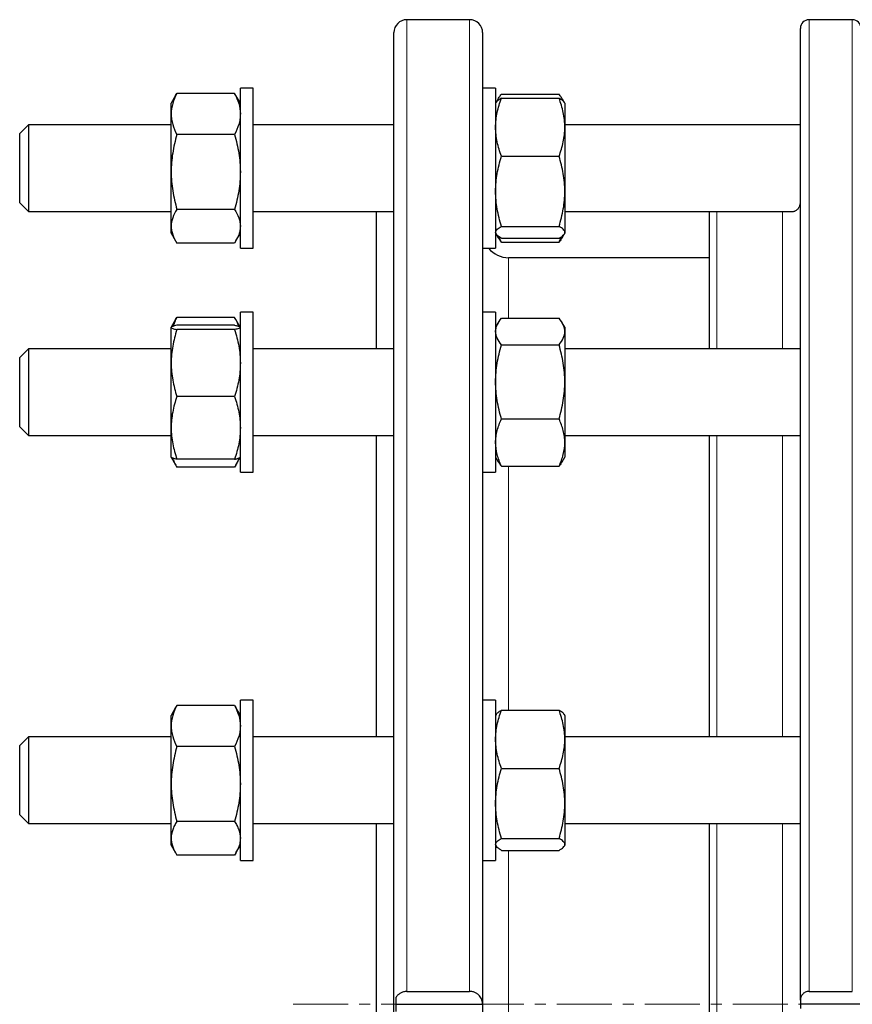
# Model space of a CAD drawing. Header units: millimetres. Extents: x 108 to 1084, y 38 to 949.
# Tile 8 of 9: x 724 to 916, y 707 to 935. Entities that reach past the tile are written whole.
import ezdxf

# ---------------------------------------------------------------- set-up
doc = ezdxf.new("R2010")
doc.units = ezdxf.units.MM
doc.linetypes.add('CENTERX2', pattern=[20.32, 12.7, -2.54, 2.54, -2.54])
doc.layers.add('FORMAT', color=7, linetype='Continuous')

msp = doc.modelspace()

# ---------------------------------------------------------------- linework, layer by layer
at = {"color": 7, "linetype": 'Continuous', "lineweight": 25}
for p, q in [((827.57, 934.51), (813.07, 934.51)), ((916.01, 934.51), (906.01, 934.51)), ((810.07, 707.01), (810.07, 931.51)), ((830.57, 931.51), (830.57, 707.01)), ((904.01, 708), (904.01, 932.51)), ((759.61, 916.99), (758.57, 915.19)), ((759.62, 916.98), (759.91, 917.48)), ((773.23, 917.48), (759.91, 917.48)), ((773.53, 916.98), (773.23, 917.48)), ((774.57, 915.19), (773.54, 916.99)), ((777.57, 918.69), (774.57, 918.69)), ((774.57, 907.89), (774.57, 918.69)), ((777.57, 907.89), (777.57, 918.69)), ((833.57, 918.69), (830.57, 918.69)), ((833.57, 918.69), (833.57, 885.47)), ((834.91, 917.29), (848.23, 917.29)), ((758.57, 912.73), (758.57, 915.19)), ((833.69, 915.39), (833.57, 915.19)), ((834.18, 916.25), (833.69, 915.39)), ((834.91, 916.38), (848.23, 916.38)), ((849.46, 915.39), (848.96, 916.25)), ((849.57, 915.19), (849.46, 915.39)), ((849.57, 915.19), (849.57, 909.66)), ((758.57, 899.33), (758.57, 912.73)), ((725.57, 910.19), (723.57, 908.19)), ((758.57, 910.19), (725.57, 910.19)), ((725.57, 910.19), (725.57, 895.48)), ((810.07, 910.19), (777.57, 910.19)), ((904.01, 910.19), (849.57, 910.19)), ((723.57, 896.42), (723.57, 908.19)), ((773.23, 907.97), (759.91, 907.97)), ((774.57, 881.69), (774.57, 907.89)), ((777.57, 881.69), (777.57, 907.89)), ((849.57, 909.66), (849.57, 894.85)), ((834.91, 902.94), (848.23, 902.94)), ((758.57, 886.79), (758.57, 899.33)), ((723.57, 892.19), (723.57, 896.42)), ((725.57, 895.48), (725.57, 890.19)), ((849.57, 894.85), (849.57, 885.38)), ((723.57, 892.19), (725.57, 890.19)), ((725.57, 890.19), (758.57, 890.19)), ((773.23, 890.68), (759.91, 890.68)), ((777.57, 890.19), (810.07, 890.19)), ((806.07, 858.43), (806.07, 890.19)), ((849.57, 890.19), (902.17, 890.19)), ((883.01, 858.43), (883.01, 890.19)), ((758.57, 885.19), (758.57, 886.79)), ((758.57, 885.19), (759.61, 883.4)), ((773.54, 883.4), (774.57, 885.19)), ((833.57, 885.47), (833.57, 881.69)), ((833.57, 885.19), (833.69, 884.99)), ((834.91, 886.76), (848.23, 886.76)), ((849.46, 884.99), (849.57, 885.19)), ((849.57, 885.38), (849.57, 885.19)), ((773.23, 882.9), (759.91, 882.9)), ((833.71, 884.95), (834.18, 884.13)), ((834.91, 884.01), (848.23, 884.01)), ((834.91, 883.09), (848.23, 883.09)), ((848.96, 884.13), (849.43, 884.95)), ((774.57, 881.69), (777.57, 881.69)), ((830.57, 881.69), (833.57, 881.69)), ((883.01, 879.51), (836.57, 879.51)), ((777.57, 866.93), (774.57, 866.93)), ((774.57, 846.68), (774.57, 866.93)), ((777.57, 846.68), (777.57, 866.93)), ((833.57, 866.93), (830.57, 866.93)), ((833.57, 866.93), (833.57, 830.08)), ((759.61, 865.22), (758.6, 863.47)), ((759.62, 865.22), (759.91, 865.72)), ((773.23, 865.72), (759.91, 865.72)), ((773.53, 865.22), (773.23, 865.72)), ((774.54, 863.47), (773.54, 865.22)), ((834.91, 865.53), (848.23, 865.53)), ((758.59, 863.46), (758.57, 863.43)), ((758.57, 863.4), (758.57, 863.43)), ((758.57, 855.17), (758.57, 863.4)), ((773.23, 863.9), (759.91, 863.9)), ((773.23, 862.9), (759.91, 862.9)), ((774.57, 863.43), (774.55, 863.46)), ((834.18, 864.49), (833.57, 863.43)), ((849.57, 863.43), (848.96, 864.49)), ((849.57, 863.43), (849.57, 862.45)), ((849.57, 862.45), (849.57, 850.81)), ((725.57, 858.43), (723.57, 856.43)), ((758.57, 858.43), (725.57, 858.43)), ((725.57, 858.43), (725.57, 839.94)), ((810.07, 858.43), (777.57, 858.43)), ((834.91, 859.36), (848.23, 859.36)), ((904.01, 858.43), (849.57, 858.43)), ((723.57, 841.63), (723.57, 856.43)), ((758.57, 840.19), (758.57, 855.17)), ((849.57, 850.81), (849.57, 836.8)), ((773.23, 847.43), (759.91, 847.43)), ((774.57, 829.93), (774.57, 846.68)), ((777.57, 829.93), (777.57, 846.68)), ((834.91, 842.26), (848.23, 842.26)), ((723.57, 840.43), (723.57, 841.63)), ((723.57, 840.43), (725.57, 838.43)), ((725.57, 839.94), (725.57, 838.43)), ((758.57, 833.43), (758.57, 840.19)), ((725.57, 838.43), (758.57, 838.43)), ((777.57, 838.43), (810.07, 838.43)), ((806.07, 768.77), (806.07, 838.43)), ((849.57, 838.43), (903.86, 838.43)), ((883.01, 768.77), (883.01, 838.43)), ((849.57, 836.8), (849.57, 833.43)), ((758.57, 833.43), (758.59, 833.4)), ((758.59, 833.4), (759.61, 831.63)), ((773.23, 832.95), (759.91, 832.95)), ((773.54, 831.63), (774.55, 833.4)), ((774.55, 833.4), (774.57, 833.43)), ((833.57, 833.43), (834.18, 832.37)), ((848.96, 832.37), (849.57, 833.43)), ((773.23, 831.14), (759.91, 831.14)), ((834.91, 831.33), (848.23, 831.33)), ((774.57, 829.93), (777.57, 829.93)), ((830.57, 829.93), (833.57, 829.93)), ((833.57, 830.08), (833.57, 829.93)), ((773.23, 776.06), (759.91, 776.06)), ((777.57, 777.27), (774.57, 777.27)), ((774.57, 748.05), (774.57, 777.27)), ((777.57, 748.05), (777.57, 777.27)), ((833.57, 777.27), (830.57, 777.27)), ((833.57, 777.27), (833.57, 740.27)), ((759.6, 775.56), (758.57, 773.77)), ((758.57, 771.31), (758.57, 773.77)), ((774.57, 773.77), (773.54, 775.56)), ((833.68, 773.96), (833.57, 773.77)), ((834.91, 774.96), (848.23, 774.96)), ((849.57, 773.77), (849.46, 773.96)), ((849.57, 773.77), (849.57, 768.24)), ((758.57, 757.91), (758.57, 771.31)), ((725.57, 768.77), (723.57, 766.77)), ((723.57, 750.77), (723.57, 766.77)), ((758.57, 768.77), (725.57, 768.77)), ((725.57, 768.77), (725.57, 748.78)), ((810.07, 768.77), (777.57, 768.77)), ((904.01, 768.77), (849.57, 768.77)), ((849.57, 768.24), (849.57, 753.43)), ((773.23, 766.55), (759.91, 766.55)), ((834.91, 761.52), (848.23, 761.52)), ((758.57, 745.37), (758.57, 757.91)), ((849.57, 753.43), (849.57, 743.96)), ((723.57, 750.77), (725.57, 748.77)), ((725.57, 748.78), (725.57, 748.77)), ((725.57, 748.77), (758.57, 748.77)), ((773.23, 749.26), (759.91, 749.26)), ((777.57, 748.77), (810.07, 748.77)), ((806.07, 665.24), (806.07, 748.77)), ((849.57, 748.77), (904.01, 748.77)), ((883.01, 665.24), (883.01, 748.77)), ((774.57, 740.27), (774.57, 748.05)), ((777.57, 740.27), (777.57, 748.05)), ((758.57, 743.77), (758.57, 745.37)), ((834.91, 745.34), (848.23, 745.34)), ((849.57, 743.96), (849.57, 743.77)), ((758.57, 743.77), (759.61, 741.98)), ((773.54, 741.98), (774.57, 743.77)), ((833.57, 743.77), (833.69, 743.57)), ((834.91, 742.58), (848.23, 742.58)), ((849.46, 743.57), (849.57, 743.77)), ((773.23, 741.48), (759.91, 741.48)), ((774.57, 740.27), (777.57, 740.27)), ((830.57, 740.27), (833.57, 740.27)), ((813.07, 709.99), (827.57, 709.99)), ((906.01, 709.99), (916.01, 709.99)), ((810.57, 705.35), (810.57, 708.66)), ((904.01, 708), (904.01, 707.01)), ((810.07, 482.51), (810.07, 707.01)), ((810.57, 707.01), (830.57, 707.01)), ((830.57, 707.01), (830.57, 482.51)), ((918.01, 707.01), (904.01, 707.01)), ((904.01, 707.01), (904.01, 706.01))]:
    msp.add_line(p, q, dxfattribs=at)
at = {"color": 8, "linetype": 'Continuous', "lineweight": 18}
for p, q in [((813.07, 934.51), (813.07, 709.99)), ((827.57, 709.99), (827.57, 934.51)), ((906.01, 934.51), (906.01, 709.99)), ((916.01, 709.99), (916.01, 934.51)), ((884.66, 890.19), (884.66, 858.43)), ((899.88, 858.43), (899.88, 890.19)), ((836.57, 879.51), (836.57, 865.53)), ((884.66, 838.43), (884.66, 768.77)), ((899.88, 768.77), (899.88, 838.43)), ((836.57, 831.33), (836.57, 774.96)), ((884.66, 748.77), (884.66, 665.24)), ((899.88, 665.24), (899.88, 748.77)), ((836.57, 742.58), (836.57, 672.34))]:
    msp.add_line(p, q, dxfattribs=at)
at = {"color": 7, "linetype": 'Continuous', "lineweight": 25}
for centre, radius, start, end in [((813.07, 931.51), 3, 90, 180), ((827.57, 931.51), 3, 0, 90), ((906.01, 932.51), 2, 90, 180), ((916.01, 932.51), 2, 360, 90), ((836.57, 885.51), 6, 219.4798, 270)]:
    msp.add_arc(centre, radius, start, end, dxfattribs=at)
for points, knots in [([(759.91, 917.48), (759.5, 916.71), (759.17, 915.92), (758.7, 914.34), (758.57, 913.54), (758.57, 912.73)], [0, 0, 0, 0, 0.5, 0.5, 1, 1, 1, 1]), ([(773.23, 917.48), (773.64, 916.71), (773.98, 915.92), (774.44, 914.34), (774.57, 913.54), (774.57, 912.73)], [0, 0, 0, 0, 0.5, 0.5, 1, 1, 1, 1]), ([(833.89, 915.64), (833.91, 915.71), (834.04, 916.03), (834.37, 916.58), (834.73, 917.06), (834.91, 917.29)], [0, 0, 0, 0, 0.132538, 0.566227, 1, 1, 1, 1]), ([(849.26, 915.64), (849.23, 915.71), (849.1, 916.03), (848.77, 916.58), (848.41, 917.06), (848.23, 917.29)], [0, 0, 0, 0, 0.132538, 0.566227, 1, 1, 1, 1]), ([(833.57, 909.66), (833.57, 910.23), (833.6, 910.8), (833.73, 911.94), (833.82, 912.5), (834.17, 914.18), (834.5, 915.28), (834.91, 916.38)], [0, 0, 0, 0, 0.25, 0.25, 0.5, 0.5, 1, 1, 1, 1]), ([(834.91, 916.38), (834.78, 916.3), (834.52, 916.16), (834.2, 915.93), (833.93, 915.7), (833.76, 915.52), (833.71, 915.41), (833.69, 915.39)], [0, 0, 0, 0, 0.2277806, 0.4556256, 0.683352, 0.915379, 1, 1, 1, 1]), ([(849.57, 909.66), (849.57, 910.23), (849.54, 910.8), (849.42, 911.94), (849.33, 912.5), (848.98, 914.18), (848.64, 915.28), (848.23, 916.38)], [0, 0, 0, 0, 0.25, 0.25, 0.5, 0.5, 1, 1, 1, 1]), ([(848.23, 916.38), (848.36, 916.3), (848.62, 916.16), (848.95, 915.93), (849.21, 915.7), (849.38, 915.52), (849.44, 915.41), (849.45, 915.39)], [0, 0, 0, 0, 0.227781, 0.455626, 0.683352, 0.915379, 1, 1, 1, 1]), ([(758.57, 912.73), (758.57, 912.32), (758.6, 911.92), (758.73, 911.12), (758.82, 910.72), (759.17, 909.53), (759.5, 908.75), (759.91, 907.97)], [0, 0, 0, 0, 0.25, 0.25, 0.5, 0.5, 1, 1, 1, 1]), ([(774.57, 912.73), (774.57, 912.32), (774.54, 911.92), (774.42, 911.12), (774.33, 910.72), (773.98, 909.53), (773.64, 908.75), (773.23, 907.97)], [0, 0, 0, 0, 0.25, 0.25, 0.5, 0.5, 1, 1, 1, 1]), ([(759.91, 907.97), (759.71, 907.27), (759.52, 906.56), (759.19, 905.12), (759.05, 904.4), (758.7, 902.24), (758.57, 900.79), (758.57, 899.33)], [0, 0, 0, 0, 0.25, 0.25, 0.5, 0.5, 1, 1, 1, 1]), ([(773.23, 907.97), (773.43, 907.27), (773.62, 906.56), (773.95, 905.12), (774.1, 904.4), (774.45, 902.24), (774.57, 900.79), (774.57, 899.33)], [0, 0, 0, 0, 0.25, 0.25, 0.5, 0.5, 1, 1, 1, 1]), ([(834.91, 902.94), (834.5, 904.04), (834.17, 905.15), (833.7, 907.39), (833.57, 908.52), (833.57, 909.66)], [0, 0, 0, 0, 0.5, 0.5, 1, 1, 1, 1]), ([(848.23, 902.94), (848.64, 904.04), (848.98, 905.15), (849.44, 907.39), (849.57, 908.52), (849.57, 909.66)], [0, 0, 0, 0, 0.5, 0.5, 1, 1, 1, 1]), ([(833.57, 894.85), (833.57, 895.54), (833.6, 896.22), (833.73, 897.6), (833.82, 898.28), (834.17, 900.31), (834.51, 901.64), (834.91, 902.94)], [0, 0, 0, 0, 0.25, 0.25, 0.5, 0.5, 1, 1, 1, 1]), ([(849.57, 894.85), (849.57, 895.54), (849.54, 896.22), (849.42, 897.6), (849.32, 898.28), (848.97, 900.31), (848.64, 901.64), (848.23, 902.94)], [0, 0, 0, 0, 0.25, 0.25, 0.5, 0.5, 1, 1, 1, 1]), ([(758.57, 899.33), (758.57, 898.6), (758.6, 897.86), (758.73, 896.39), (758.82, 895.66), (759.17, 893.5), (759.51, 892.08), (759.91, 890.68)], [0, 0, 0, 0, 0.25, 0.25, 0.5, 0.5, 1, 1, 1, 1]), ([(774.57, 899.33), (774.57, 898.6), (774.54, 897.86), (774.42, 896.39), (774.32, 895.66), (773.97, 893.5), (773.64, 892.08), (773.23, 890.68)], [0, 0, 0, 0, 0.25, 0.25, 0.5, 0.5, 1, 1, 1, 1]), ([(834.91, 886.76), (834.71, 887.42), (834.52, 888.08), (834.19, 889.43), (834.05, 890.1), (833.7, 892.13), (833.57, 893.48), (833.57, 894.85)], [0, 0, 0, 0, 0.25, 0.25, 0.5, 0.5, 1, 1, 1, 1]), ([(848.23, 886.76), (848.43, 887.42), (848.62, 888.08), (848.95, 889.43), (849.1, 890.1), (849.45, 892.13), (849.57, 893.48), (849.57, 894.85)], [0, 0, 0, 0, 0.25, 0.25, 0.5, 0.5, 1, 1, 1, 1]), ([(902.17, 890.19), (902.18, 890.19), (902.26, 890.19), (902.44, 890.22), (902.7, 890.29), (902.96, 890.41), (903.23, 890.6), (903.48, 890.83), (903.67, 891.1), (903.81, 891.37), (903.91, 891.63), (903.98, 891.92), (904.01, 892.18), (904.01, 892.34), (904.01, 892.38)], [0, 0, 0, 0, 0.0139157, 0.1154837, 0.217064, 0.3269307, 0.4367881, 0.5491099, 0.6614032, 0.7376861, 0.813959, 0.8919663, 0.9699589, 1, 1, 1, 1]), ([(759.91, 890.68), (759.5, 890.04), (759.17, 889.4), (758.7, 888.11), (758.57, 887.45), (758.57, 886.79)], [0, 0, 0, 0, 0.5, 0.5, 1, 1, 1, 1]), ([(773.23, 890.68), (773.64, 890.04), (773.98, 889.4), (774.44, 888.11), (774.57, 887.45), (774.57, 886.79)], [0, 0, 0, 0, 0.5, 0.5, 1, 1, 1, 1]), ([(758.57, 886.79), (758.57, 886.46), (758.6, 886.13), (758.73, 885.47), (758.82, 885.15), (759.17, 884.18), (759.5, 883.54), (759.91, 882.9)], [0, 0, 0, 0, 0.25, 0.25, 0.5, 0.5, 1, 1, 1, 1]), ([(774.57, 886.79), (774.57, 886.46), (774.54, 886.13), (774.42, 885.47), (774.33, 885.15), (773.98, 884.18), (773.64, 883.54), (773.23, 882.9)], [0, 0, 0, 0, 0.25, 0.25, 0.5, 0.5, 1, 1, 1, 1]), ([(833.57, 885.38), (833.57, 885.5), (833.6, 885.62), (833.73, 885.85), (833.82, 885.96), (834.17, 886.31), (834.5, 886.53), (834.91, 886.76)], [0, 0, 0, 0, 0.25, 0.25, 0.5, 0.5, 1, 1, 1, 1]), ([(834.91, 884.01), (834.5, 884.23), (834.17, 884.46), (833.7, 884.92), (833.57, 885.15), (833.57, 885.38)], [0, 0, 0, 0, 0.5, 0.5, 1, 1, 1, 1]), ([(849.57, 885.38), (849.57, 885.5), (849.54, 885.62), (849.42, 885.85), (849.33, 885.96), (848.98, 886.31), (848.64, 886.53), (848.23, 886.76)], [0, 0, 0, 0, 0.25, 0.25, 0.5, 0.5, 1, 1, 1, 1]), ([(848.23, 884.01), (848.64, 884.23), (848.98, 884.46), (849.44, 884.92), (849.57, 885.15), (849.57, 885.38)], [0, 0, 0, 0, 0.5, 0.5, 1, 1, 1, 1]), ([(834.19, 884.14), (834.26, 884.03), (834.45, 883.67), (834.72, 883.33), (834.91, 883.09)], [0, 0, 0, 0, 0.3199566, 1, 1, 1, 1]), ([(834.91, 883.09), (834.78, 883.39), (834.6, 883.79), (834.45, 884.2), (834.41, 884.31)], [0, 0, 0, 0, 0.725668, 1, 1, 1, 1]), ([(848.23, 883.09), (848.36, 883.39), (848.55, 883.79), (848.69, 884.2), (848.73, 884.31)], [0, 0, 0, 0, 0.725668, 1, 1, 1, 1]), ([(848.95, 884.14), (848.89, 884.03), (848.69, 883.67), (848.42, 883.33), (848.23, 883.09)], [0, 0, 0, 0, 0.319957, 1, 1, 1, 1]), ([(759.91, 865.72), (759.81, 865.52), (759.61, 865.12), (759.3, 864.45), (759.13, 863.96), (759.03, 863.69)], [0, 0, 0, 0, 0.2970202, 0.5942661, 1, 1, 1, 1]), ([(773.23, 865.72), (773.33, 865.52), (773.54, 865.12), (773.84, 864.45), (774.01, 863.96), (774.11, 863.69)], [0, 0, 0, 0, 0.29702, 0.594266, 1, 1, 1, 1]), ([(833.57, 862.45), (833.57, 862.71), (833.6, 862.97), (833.73, 863.49), (833.82, 863.75), (834.17, 864.52), (834.5, 865.03), (834.91, 865.53)], [0, 0, 0, 0, 0.25, 0.25, 0.5, 0.5, 1, 1, 1, 1]), ([(849.57, 862.45), (849.57, 862.71), (849.54, 862.97), (849.42, 863.49), (849.33, 863.75), (848.98, 864.52), (848.64, 865.03), (848.23, 865.53)], [0, 0, 0, 0, 0.25, 0.25, 0.5, 0.5, 1, 1, 1, 1]), ([(759.91, 863.9), (759.5, 863.82), (759.17, 863.74), (758.7, 863.57), (758.57, 863.49), (758.57, 863.4)], [0, 0, 0, 0, 0.5, 0.5, 1, 1, 1, 1]), ([(758.57, 863.4), (758.57, 863.36), (758.6, 863.32), (758.73, 863.23), (758.82, 863.19), (759.17, 863.07), (759.5, 862.99), (759.91, 862.9)], [0, 0, 0, 0, 0.25, 0.25, 0.5, 0.5, 1, 1, 1, 1]), ([(759.91, 862.9), (759.5, 861.64), (759.17, 860.36), (758.7, 857.79), (758.57, 856.48), (758.57, 855.17)], [0, 0, 0, 0, 0.5, 0.5, 1, 1, 1, 1]), ([(773.23, 863.9), (773.36, 863.88), (773.62, 863.82), (773.95, 863.74), (774.22, 863.66), (774.41, 863.57), (774.53, 863.51), (774.54, 863.46), (774.55, 863.45)], [0, 0, 0, 0, 0.183182, 0.366417, 0.549556, 0.736153, 0.922869, 1, 1, 1, 1]), ([(774.57, 863.4), (774.57, 863.36), (774.54, 863.32), (774.42, 863.23), (774.33, 863.19), (773.98, 863.07), (773.64, 862.99), (773.23, 862.9)], [0, 0, 0, 0, 0.25, 0.25, 0.5, 0.5, 1, 1, 1, 1]), ([(773.23, 862.9), (773.64, 861.64), (773.98, 860.36), (774.44, 857.79), (774.57, 856.48), (774.57, 855.17)], [0, 0, 0, 0, 0.5, 0.5, 1, 1, 1, 1]), ([(834.91, 859.36), (834.5, 859.87), (834.17, 860.37), (833.7, 861.4), (833.57, 861.92), (833.57, 862.45)], [0, 0, 0, 0, 0.5, 0.5, 1, 1, 1, 1]), ([(848.23, 859.36), (848.64, 859.87), (848.98, 860.37), (849.44, 861.4), (849.57, 861.92), (849.57, 862.45)], [0, 0, 0, 0, 0.5, 0.5, 1, 1, 1, 1]), ([(833.57, 850.81), (833.57, 851.54), (833.6, 852.27), (833.73, 853.71), (833.82, 854.42), (834.17, 856.56), (834.5, 857.97), (834.91, 859.36)], [0, 0, 0, 0, 0.25, 0.25, 0.5, 0.5, 1, 1, 1, 1]), ([(849.57, 850.81), (849.57, 851.54), (849.54, 852.27), (849.42, 853.71), (849.33, 854.42), (848.98, 856.56), (848.64, 857.97), (848.23, 859.36)], [0, 0, 0, 0, 0.25, 0.25, 0.5, 0.5, 1, 1, 1, 1]), ([(758.57, 855.17), (758.57, 854.51), (758.6, 853.85), (758.73, 852.55), (758.82, 851.9), (759.17, 849.96), (759.5, 848.69), (759.91, 847.43)], [0, 0, 0, 0, 0.25, 0.25, 0.5, 0.5, 1, 1, 1, 1]), ([(774.57, 855.17), (774.57, 854.51), (774.54, 853.85), (774.42, 852.55), (774.33, 851.9), (773.98, 849.96), (773.64, 848.69), (773.23, 847.43)], [0, 0, 0, 0, 0.25, 0.25, 0.5, 0.5, 1, 1, 1, 1]), ([(834.91, 842.26), (834.5, 843.66), (834.17, 845.07), (833.7, 847.92), (833.57, 849.36), (833.57, 850.81)], [0, 0, 0, 0, 0.5, 0.5, 1, 1, 1, 1]), ([(848.23, 842.26), (848.64, 843.66), (848.98, 845.07), (849.44, 847.92), (849.57, 849.36), (849.57, 850.81)], [0, 0, 0, 0, 0.5, 0.5, 1, 1, 1, 1]), ([(759.91, 847.43), (759.71, 846.84), (759.52, 846.25), (759.19, 845.04), (759.05, 844.44), (758.7, 842.63), (758.57, 841.41), (758.57, 840.19)], [0, 0, 0, 0, 0.25, 0.25, 0.5, 0.5, 1, 1, 1, 1]), ([(773.23, 847.43), (773.43, 846.84), (773.62, 846.25), (773.95, 845.04), (774.1, 844.44), (774.45, 842.63), (774.57, 841.41), (774.57, 840.19)], [0, 0, 0, 0, 0.25, 0.25, 0.5, 0.5, 1, 1, 1, 1]), ([(833.57, 836.8), (833.57, 837.26), (833.6, 837.72), (833.73, 838.65), (833.82, 839.11), (834.17, 840.48), (834.51, 841.38), (834.91, 842.26)], [0, 0, 0, 0, 0.25, 0.25, 0.5, 0.5, 1, 1, 1, 1]), ([(849.57, 836.8), (849.57, 837.26), (849.54, 837.72), (849.42, 838.65), (849.32, 839.11), (848.97, 840.48), (848.64, 841.38), (848.23, 842.26)], [0, 0, 0, 0, 0.25, 0.25, 0.5, 0.5, 1, 1, 1, 1]), ([(758.57, 840.19), (758.57, 839.58), (758.6, 838.97), (758.73, 837.73), (758.82, 837.12), (759.17, 835.31), (759.51, 834.12), (759.91, 832.95)], [0, 0, 0, 0, 0.25, 0.25, 0.5, 0.5, 1, 1, 1, 1]), ([(774.57, 840.19), (774.57, 839.58), (774.54, 838.97), (774.42, 837.73), (774.32, 837.12), (773.97, 835.31), (773.64, 834.12), (773.23, 832.95)], [0, 0, 0, 0, 0.25, 0.25, 0.5, 0.5, 1, 1, 1, 1]), ([(903.86, 838.43), (903.9, 838.44), (903.99, 838.44), (904, 838.5), (904.01, 838.54)], [0, 0, 0, 0, 0.4375577, 1, 1, 1, 1]), ([(834.91, 831.33), (834.71, 831.77), (834.52, 832.22), (834.19, 833.13), (834.05, 833.58), (833.7, 834.95), (833.57, 835.87), (833.57, 836.8)], [0, 0, 0, 0, 0.25, 0.25, 0.5, 0.5, 1, 1, 1, 1]), ([(848.23, 831.33), (848.43, 831.77), (848.62, 832.22), (848.95, 833.13), (849.1, 833.58), (849.45, 834.95), (849.57, 835.87), (849.57, 836.8)], [0, 0, 0, 0, 0.25, 0.25, 0.5, 0.5, 1, 1, 1, 1]), ([(759.91, 832.95), (759.78, 832.98), (759.52, 833.03), (759.2, 833.12), (758.92, 833.2), (758.73, 833.28), (758.62, 833.35), (758.6, 833.39), (758.6, 833.4)], [0, 0, 0, 0, 0.183182, 0.366417, 0.549556, 0.736153, 0.922869, 1, 1, 1, 1]), ([(758.88, 833.22), (758.91, 833.13), (759.04, 832.73), (759.37, 832.03), (759.73, 831.43), (759.91, 831.14)], [0, 0, 0, 0, 0.132809, 0.566363, 1, 1, 1, 1]), ([(773.23, 832.95), (773.36, 832.98), (773.62, 833.03), (773.95, 833.12), (774.22, 833.2), (774.41, 833.28), (774.53, 833.35), (774.54, 833.39), (774.55, 833.4)], [0, 0, 0, 0, 0.183182, 0.366417, 0.549556, 0.736153, 0.922869, 1, 1, 1, 1]), ([(774.26, 833.22), (774.23, 833.13), (774.1, 832.73), (773.77, 832.03), (773.41, 831.43), (773.23, 831.14)], [0, 0, 0, 0, 0.1328089, 0.5663625, 1, 1, 1, 1]), ([(834.19, 832.38), (834.26, 832.26), (834.45, 831.91), (834.72, 831.56), (834.91, 831.33)], [0, 0, 0, 0, 0.3199566, 1, 1, 1, 1]), ([(848.95, 832.38), (848.89, 832.26), (848.69, 831.91), (848.42, 831.56), (848.23, 831.33)], [0, 0, 0, 0, 0.319957, 1, 1, 1, 1]), ([(759.91, 776.06), (759.5, 775.28), (759.17, 774.5), (758.7, 772.92), (758.57, 772.12), (758.57, 771.31)], [0, 0, 0, 0, 0.5, 0.5, 1, 1, 1, 1]), ([(759.91, 776.06), (759.81, 775.9), (759.7, 775.73), (759.61, 775.56), (759.6, 775.56)], [0, 0, 0, 0, 0.974564, 1, 1, 1, 1]), ([(773.23, 776.06), (773.64, 775.28), (773.98, 774.5), (774.44, 772.92), (774.57, 772.12), (774.57, 771.31)], [0, 0, 0, 0, 0.5, 0.5, 1, 1, 1, 1]), ([(773.23, 776.06), (773.34, 775.9), (773.44, 775.73), (773.54, 775.56), (773.54, 775.56)], [0, 0, 0, 0, 0.974564, 1, 1, 1, 1]), ([(833.57, 768.24), (833.57, 768.81), (833.6, 769.38), (833.73, 770.52), (833.82, 771.08), (834.17, 772.76), (834.5, 773.86), (834.91, 774.96)], [0, 0, 0, 0, 0.25, 0.25, 0.5, 0.5, 1, 1, 1, 1]), ([(833.68, 773.96), (833.74, 774.04), (833.85, 774.21), (834.13, 774.46), (834.48, 774.71), (834.77, 774.87), (834.91, 774.96)], [0, 0, 0, 0, 0.241866, 0.492926, 0.746451, 1, 1, 1, 1]), ([(849.57, 768.24), (849.57, 768.81), (849.54, 769.38), (849.42, 770.52), (849.33, 771.08), (848.98, 772.76), (848.64, 773.86), (848.23, 774.96)], [0, 0, 0, 0, 0.25, 0.25, 0.5, 0.5, 1, 1, 1, 1]), ([(849.46, 773.96), (849.4, 774.04), (849.29, 774.21), (849.01, 774.46), (848.66, 774.71), (848.38, 774.87), (848.23, 774.96)], [0, 0, 0, 0, 0.241866, 0.492926, 0.746451, 1, 1, 1, 1]), ([(758.57, 771.31), (758.57, 770.9), (758.6, 770.5), (758.73, 769.7), (758.82, 769.3), (759.17, 768.11), (759.5, 767.33), (759.91, 766.55)], [0, 0, 0, 0, 0.25, 0.25, 0.5, 0.5, 1, 1, 1, 1]), ([(774.57, 771.31), (774.57, 770.9), (774.54, 770.5), (774.42, 769.7), (774.33, 769.3), (773.98, 768.11), (773.64, 767.33), (773.23, 766.55)], [0, 0, 0, 0, 0.25, 0.25, 0.5, 0.5, 1, 1, 1, 1]), ([(834.91, 761.52), (834.5, 762.62), (834.17, 763.73), (833.7, 765.97), (833.57, 767.1), (833.57, 768.24)], [0, 0, 0, 0, 0.5, 0.5, 1, 1, 1, 1]), ([(848.23, 761.52), (848.64, 762.62), (848.98, 763.73), (849.44, 765.97), (849.57, 767.1), (849.57, 768.24)], [0, 0, 0, 0, 0.5, 0.5, 1, 1, 1, 1]), ([(759.91, 766.55), (759.5, 765.14), (759.17, 763.71), (758.7, 760.83), (758.57, 759.38), (758.57, 757.91)], [0, 0, 0, 0, 0.5, 0.5, 1, 1, 1, 1]), ([(773.23, 766.55), (773.64, 765.14), (773.98, 763.71), (774.44, 760.83), (774.57, 759.38), (774.57, 757.91)], [0, 0, 0, 0, 0.5, 0.5, 1, 1, 1, 1]), ([(833.57, 753.43), (833.57, 754.12), (833.6, 754.81), (833.73, 756.17), (833.82, 756.85), (834.17, 758.87), (834.5, 760.2), (834.91, 761.52)], [0, 0, 0, 0, 0.25, 0.25, 0.5, 0.5, 1, 1, 1, 1]), ([(849.57, 753.43), (849.57, 754.12), (849.54, 754.81), (849.42, 756.17), (849.33, 756.85), (848.98, 758.87), (848.64, 760.2), (848.23, 761.52)], [0, 0, 0, 0, 0.25, 0.25, 0.5, 0.5, 1, 1, 1, 1]), ([(758.57, 757.91), (758.57, 757.17), (758.6, 756.43), (758.73, 754.98), (758.82, 754.25), (759.17, 752.09), (759.5, 750.67), (759.91, 749.26)], [0, 0, 0, 0, 0.25, 0.25, 0.5, 0.5, 1, 1, 1, 1]), ([(774.57, 757.91), (774.57, 757.17), (774.54, 756.43), (774.42, 754.98), (774.33, 754.25), (773.98, 752.09), (773.64, 750.67), (773.23, 749.26)], [0, 0, 0, 0, 0.25, 0.25, 0.5, 0.5, 1, 1, 1, 1]), ([(834.91, 745.34), (834.5, 746.66), (834.17, 748), (833.7, 750.69), (833.57, 752.05), (833.57, 753.43)], [0, 0, 0, 0, 0.5, 0.5, 1, 1, 1, 1]), ([(848.23, 745.34), (848.64, 746.66), (848.98, 748), (849.44, 750.69), (849.57, 752.05), (849.57, 753.43)], [0, 0, 0, 0, 0.5, 0.5, 1, 1, 1, 1]), ([(759.91, 749.26), (759.71, 748.94), (759.52, 748.62), (759.19, 747.98), (759.05, 747.65), (758.7, 746.68), (758.57, 746.03), (758.57, 745.37)], [0, 0, 0, 0, 0.25, 0.25, 0.5, 0.5, 1, 1, 1, 1]), ([(773.23, 749.26), (773.43, 748.94), (773.62, 748.62), (773.95, 747.98), (774.1, 747.65), (774.45, 746.68), (774.57, 746.03), (774.57, 745.37)], [0, 0, 0, 0, 0.25, 0.25, 0.5, 0.5, 1, 1, 1, 1]), ([(758.57, 745.37), (758.57, 745.04), (758.6, 744.71), (758.73, 744.05), (758.82, 743.72), (759.17, 742.75), (759.51, 742.11), (759.91, 741.48)], [0, 0, 0, 0, 0.25, 0.25, 0.5, 0.5, 1, 1, 1, 1]), ([(774.57, 745.37), (774.57, 745.04), (774.54, 744.71), (774.42, 744.05), (774.32, 743.72), (773.97, 742.75), (773.64, 742.11), (773.23, 741.48)], [0, 0, 0, 0, 0.25, 0.25, 0.5, 0.5, 1, 1, 1, 1]), ([(833.57, 743.96), (833.57, 744.08), (833.6, 744.19), (833.73, 744.43), (833.82, 744.54), (834.17, 744.89), (834.51, 745.12), (834.91, 745.34)], [0, 0, 0, 0, 0.25, 0.25, 0.5, 0.5, 1, 1, 1, 1]), ([(834.91, 742.58), (834.71, 742.7), (834.52, 742.81), (834.19, 743.04), (834.05, 743.15), (833.7, 743.5), (833.57, 743.73), (833.57, 743.96)], [0, 0, 0, 0, 0.25, 0.25, 0.5, 0.5, 1, 1, 1, 1]), ([(849.57, 743.96), (849.57, 744.08), (849.54, 744.19), (849.42, 744.43), (849.32, 744.54), (848.97, 744.89), (848.64, 745.12), (848.23, 745.34)], [0, 0, 0, 0, 0.25, 0.25, 0.5, 0.5, 1, 1, 1, 1]), ([(848.23, 742.58), (848.43, 742.7), (848.62, 742.81), (848.95, 743.04), (849.1, 743.15), (849.45, 743.5), (849.57, 743.73), (849.57, 743.96)], [0, 0, 0, 0, 0.25, 0.25, 0.5, 0.5, 1, 1, 1, 1]), ([(813.07, 709.99), (812.79, 709.99), (812.52, 709.95), (812.01, 709.81), (811.77, 709.71), (811.34, 709.46), (811.16, 709.32), (810.83, 709.01), (810.69, 708.84), (810.57, 708.66)], [0, 0, 0, 0, 0.25, 0.25, 0.5, 0.5, 0.75, 0.75, 1, 1, 1, 1]), ([(830.57, 707.01), (830.57, 707.34), (830.52, 707.68), (830.34, 708.16), (830.27, 708.32), (830.09, 708.64), (829.99, 708.79), (829.74, 709.07), (829.6, 709.21), (829.29, 709.46), (829.11, 709.58), (828.72, 709.77), (828.5, 709.85), (828.16, 709.93), (828.05, 709.95), (827.81, 709.98), (827.69, 709.99), (827.57, 709.99)], [0, 0, 0, 0, 0.25, 0.25, 0.375, 0.375, 0.5, 0.5, 0.625, 0.625, 0.75, 0.75, 0.875, 0.875, 0.9375, 0.9375, 1, 1, 1, 1]), ([(906.01, 709.99), (905.85, 709.99), (905.69, 709.97), (905.39, 709.9), (905.25, 709.84), (904.99, 709.72), (904.87, 709.64), (904.66, 709.47), (904.56, 709.38), (904.32, 709.09), (904.2, 708.89), (904.05, 708.45), (904.01, 708.23), (904.01, 708)], [0, 0, 0, 0, 0.125, 0.125, 0.25, 0.25, 0.375, 0.375, 0.5, 0.5, 0.75, 0.75, 1, 1, 1, 1])]:
    msp.add_open_spline(points, degree=3, knots=knots, dxfattribs=at)
at = {"layer": 'FORMAT', "linetype": 'CENTERX2', "lineweight": 18}
msp.add_line((786.77, 707.01), (1018.21, 707.01), dxfattribs=at)

doc.saveas('drawing.dxf')
